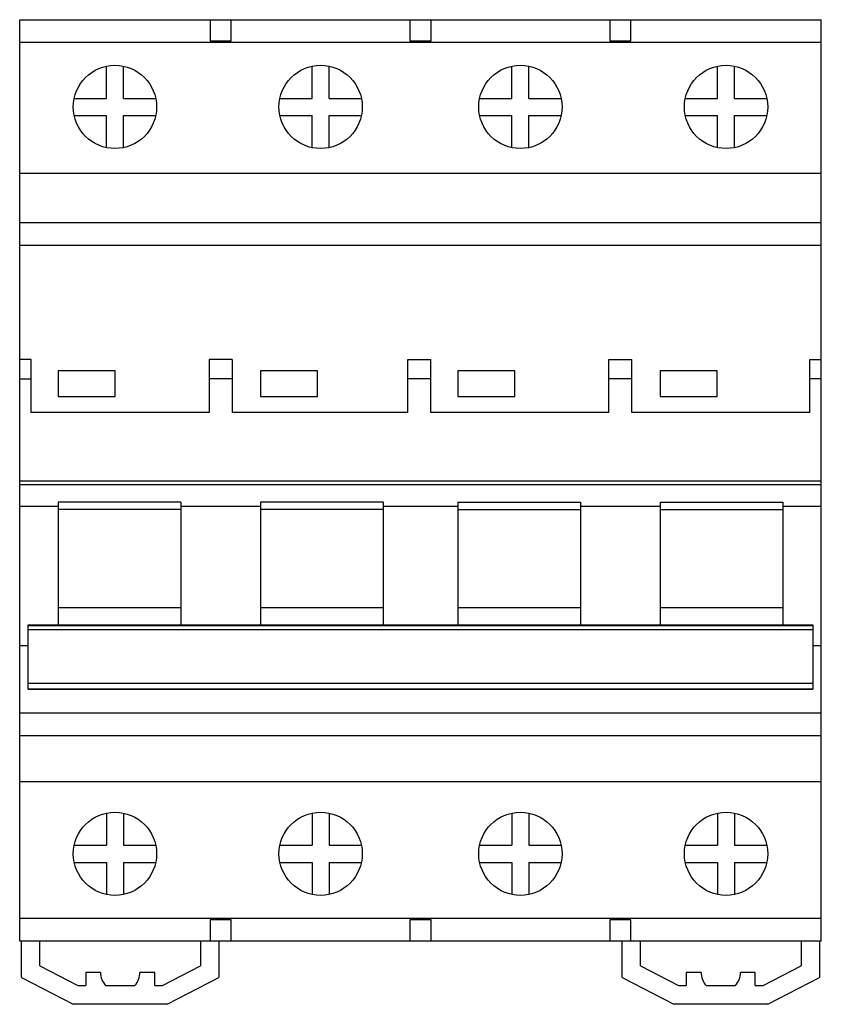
# Model space of a CAD drawing. Header units: millimetres. Extents: x 0 to 70.3, y -5.6 to 80.8.
import ezdxf

# ---------------------------------------------------------------- set-up
doc = ezdxf.new("R2010")
doc.units = ezdxf.units.MM

msp = doc.modelspace()

# ---------------------------------------------------------------- linework, layer by layer
at = {"color": 7, "linetype": 'Continuous', "lineweight": 25}
for p, q in [((0, 0), (0, 80.8)), ((0, 80.8), (70.3, 80.8)), ((16.705, 80.8), (16.705, 78.95)), ((18.555, 78.95), (18.555, 80.8)), ((34.225, 80.8), (34.225, 78.95)), ((36.075, 78.95), (36.075, 80.8)), ((51.745, 80.8), (51.745, 78.95)), ((53.595, 78.95), (53.595, 80.8)), ((70.3, 0), (70.3, 80.8)), ((70.3, 78.8), (0, 78.8)), ((16.705, 78.95), (18.555, 78.95)), ((34.225, 78.95), (36.075, 78.95)), ((51.745, 78.95), (53.595, 78.95)), ((7.603, 73.9), (7.603, 76.722)), ((9.103, 73.9), (9.103, 76.722)), ((25.64, 73.9), (25.64, 76.722)), ((27.14, 73.9), (27.14, 76.722)), ((43.16, 73.9), (43.16, 76.722)), ((44.66, 73.9), (44.66, 76.722)), ((61.198, 73.9), (61.198, 76.722)), ((62.698, 73.9), (62.698, 76.722)), ((4.78, 73.9), (7.603, 73.9)), ((9.103, 73.9), (11.925, 73.9)), ((22.818, 73.9), (25.64, 73.9)), ((27.14, 73.9), (29.962, 73.9)), ((40.338, 73.9), (43.16, 73.9)), ((44.66, 73.9), (47.482, 73.9)), ((58.375, 73.9), (61.198, 73.9)), ((62.698, 73.9), (65.52, 73.9)), ((4.78, 72.4), (7.603, 72.4)), ((7.603, 69.578), (7.603, 72.4)), ((9.103, 69.578), (9.103, 72.4)), ((9.103, 72.4), (11.925, 72.4)), ((22.818, 72.4), (25.64, 72.4)), ((25.64, 69.578), (25.64, 72.4)), ((27.14, 69.578), (27.14, 72.4)), ((27.14, 72.4), (29.962, 72.4)), ((40.338, 72.4), (43.16, 72.4)), ((43.16, 69.578), (43.16, 72.4)), ((44.66, 69.578), (44.66, 72.4)), ((44.66, 72.4), (47.482, 72.4)), ((58.375, 72.4), (61.198, 72.4)), ((61.198, 69.578), (61.198, 72.4)), ((62.698, 69.578), (62.698, 72.4)), ((62.698, 72.4), (65.52, 72.4)), ((70.3, 67.3), (0, 67.3)), ((0, 63), (70.3, 63)), ((70.3, 61), (0, 61)), ((1, 51), (0, 51)), ((1, 46.35), (1, 51)), ((18.63, 51), (16.63, 51)), ((16.63, 51), (16.63, 46.35)), ((18.63, 51), (18.63, 46.35)), ((34.05, 51), (36.05, 51)), ((34.05, 46.35), (34.05, 51)), ((36.05, 46.35), (36.05, 51)), ((51.67, 51), (53.67, 51)), ((51.67, 46.35), (51.67, 51)), ((53.67, 46.35), (53.67, 51)), ((69.3, 51), (70.3, 51)), ((69.3, 46.35), (69.3, 51)), ((0, 49.312), (1, 49.312)), ((8.375, 50), (3.375, 50)), ((3.375, 50), (3.375, 47.75)), ((8.375, 47.75), (8.375, 50)), ((18.63, 49.312), (16.63, 49.312)), ((26.125, 50), (21.125, 50)), ((21.125, 50), (21.125, 47.75)), ((26.125, 47.75), (26.125, 50)), ((36.05, 49.312), (34.05, 49.312)), ((43.425, 50), (38.425, 50)), ((38.425, 50), (38.425, 47.75)), ((43.425, 47.75), (43.425, 50)), ((53.67, 49.312), (51.67, 49.312)), ((61.175, 50), (56.175, 50)), ((56.175, 50), (56.175, 47.75)), ((61.175, 47.75), (61.175, 50)), ((70.3, 49.312), (69.3, 49.312)), ((3.375, 47.75), (8.375, 47.75)), ((21.125, 47.75), (26.125, 47.75)), ((38.425, 47.75), (43.425, 47.75)), ((56.175, 47.75), (61.175, 47.75)), ((16.63, 46.35), (1, 46.35)), ((34.05, 46.35), (18.63, 46.35)), ((51.67, 46.35), (36.05, 46.35)), ((69.3, 46.35), (53.67, 46.35)), ((0, 40.367), (70.3, 40.367)), ((0, 40.05), (70.3, 40.05)), ((3.375, 38.107), (0, 38.107)), ((3.375, 38.477), (3.375, 27.72)), ((14.125, 38.477), (3.375, 38.477)), ((14.125, 38.477), (14.125, 27.72)), ((21.125, 38.107), (14.125, 38.107)), ((21.125, 38.477), (21.125, 27.72)), ((31.875, 38.477), (21.125, 38.477)), ((31.875, 38.477), (31.875, 27.72)), ((38.425, 38.107), (31.875, 38.107)), ((38.425, 38.477), (38.425, 27.72)), ((38.425, 38.477), (49.175, 38.477)), ((49.175, 38.477), (49.175, 27.72)), ((56.175, 38.107), (49.175, 38.107)), ((56.175, 38.477), (56.175, 27.72)), ((56.175, 38.477), (66.925, 38.477)), ((66.925, 38.477), (66.925, 27.72)), ((70.3, 38.107), (66.925, 38.107)), ((14.125, 37.857), (3.375, 37.857)), ((31.875, 37.857), (21.125, 37.857)), ((38.425, 37.857), (49.175, 37.857)), ((56.175, 37.857), (66.925, 37.857)), ((3.375, 29.263), (14.125, 29.263)), ((21.125, 29.263), (31.875, 29.263)), ((38.425, 29.263), (49.175, 29.263)), ((56.175, 29.263), (66.925, 29.263)), ((0.75, 27.72), (69.55, 27.72)), ((0.75, 22.082), (0.75, 27.72)), ((69.55, 27.636), (0.75, 27.636)), ((69.55, 27.72), (69.55, 22.082)), ((0.75, 27.332), (69.55, 27.332)), ((0.75, 25.893), (0, 25.893)), ((70.3, 25.893), (69.55, 25.893)), ((0.75, 22.602), (69.55, 22.602)), ((0.75, 22.104), (69.55, 22.104)), ((0.75, 22.082), (69.55, 22.082)), ((0, 20), (70.3, 20)), ((70.3, 18), (0, 18)), ((0, 14), (70.3, 14)), ((7.603, 11.222), (7.603, 8.4)), ((9.103, 11.222), (9.103, 8.4)), ((25.64, 11.222), (25.64, 8.4)), ((27.14, 11.222), (27.14, 8.4)), ((43.16, 11.222), (43.16, 8.4)), ((44.66, 11.222), (44.66, 8.4)), ((61.198, 11.222), (61.198, 8.4)), ((62.698, 11.222), (62.698, 8.4)), ((4.78, 8.4), (7.603, 8.4)), ((9.103, 8.4), (11.925, 8.4)), ((22.818, 8.4), (25.64, 8.4)), ((27.14, 8.4), (29.962, 8.4)), ((40.338, 8.4), (43.16, 8.4)), ((44.66, 8.4), (47.482, 8.4)), ((58.375, 8.4), (61.198, 8.4)), ((62.698, 8.4), (65.52, 8.4)), ((4.78, 6.9), (7.603, 6.9)), ((7.603, 6.9), (7.603, 4.078)), ((9.103, 6.9), (9.103, 4.078)), ((9.103, 6.9), (11.925, 6.9)), ((22.818, 6.9), (25.64, 6.9)), ((25.64, 6.9), (25.64, 4.078)), ((27.14, 6.9), (29.962, 6.9)), ((27.14, 6.9), (27.14, 4.078)), ((40.338, 6.9), (43.16, 6.9)), ((43.16, 6.9), (43.16, 4.078)), ((44.66, 6.9), (44.66, 4.078)), ((44.66, 6.9), (47.482, 6.9)), ((58.375, 6.9), (61.198, 6.9)), ((61.198, 6.9), (61.198, 4.078)), ((62.698, 6.9), (62.698, 4.078)), ((62.698, 6.9), (65.52, 6.9)), ((0, 2), (70.3, 2)), ((18.555, 1.85), (16.705, 1.85)), ((16.705, 1.85), (16.705, 0)), ((18.555, 0), (18.555, 1.85)), ((36.075, 1.85), (34.225, 1.85)), ((34.225, 1.85), (34.225, 0)), ((36.075, 0), (36.075, 1.85)), ((53.595, 1.85), (51.745, 1.85)), ((51.745, 1.85), (51.745, 0)), ((53.595, 0), (53.595, 1.85)), ((70.3, 0), (0, 0)), ((0.165, -3.2), (0.165, 0)), ((1.765, -2.172), (1.765, 0)), ((15.865, 0), (15.865, -2.172)), ((17.465, 0), (17.465, -3.2)), ((52.835, -3.2), (52.835, 0)), ((54.435, -2.172), (54.435, 0)), ((68.535, 0), (68.535, -2.172)), ((70.135, 0), (70.135, -3.2)), ((1.765, -2.172), (5.093, -3.9)), ((12.537, -3.9), (15.865, -2.172)), ((54.435, -2.172), (57.763, -3.9)), ((65.207, -3.9), (68.535, -2.172)), ((0.165, -3.2), (4.69, -5.55)), ((5.79, -2.75), (5.79, -3.9)), ((7.09, -2.75), (5.79, -2.75)), ((11.84, -2.75), (10.54, -2.75)), ((11.84, -3.9), (11.84, -2.75)), ((12.94, -5.55), (17.465, -3.2)), ((52.835, -3.2), (57.36, -5.55)), ((58.46, -2.75), (58.46, -3.9)), ((59.76, -2.75), (58.46, -2.75)), ((64.51, -2.75), (63.21, -2.75)), ((64.51, -3.9), (64.51, -2.75)), ((65.61, -5.55), (70.135, -3.2)), ((5.093, -3.9), (5.79, -3.9)), ((7.529, -3.9), (10.101, -3.9)), ((11.84, -3.9), (12.537, -3.9)), ((57.763, -3.9), (58.46, -3.9)), ((60.199, -3.9), (62.771, -3.9)), ((64.51, -3.9), (65.207, -3.9)), ((12.94, -5.55), (4.69, -5.55)), ((65.61, -5.55), (57.36, -5.55))]:
    msp.add_line(p, q, dxfattribs=at)
for centre in [(8.353, 73.15), (26.39, 73.15), (43.91, 73.15), (61.947, 73.15), (8.353, 7.65), (26.39, 7.65), (43.91, 7.65), (61.947, 7.65)]:
    msp.add_circle(centre, 3.65, dxfattribs=at)
for centre, start, end in [((8.815, -2.75), 180, 221.81031), ((8.815, -2.75), 318.18969, 0), ((61.485, -2.75), 180, 221.81031), ((61.485, -2.75), 318.18969, 0)]:
    msp.add_arc(centre, 1.725, start, end, dxfattribs=at)

doc.saveas('drawing.dxf')
